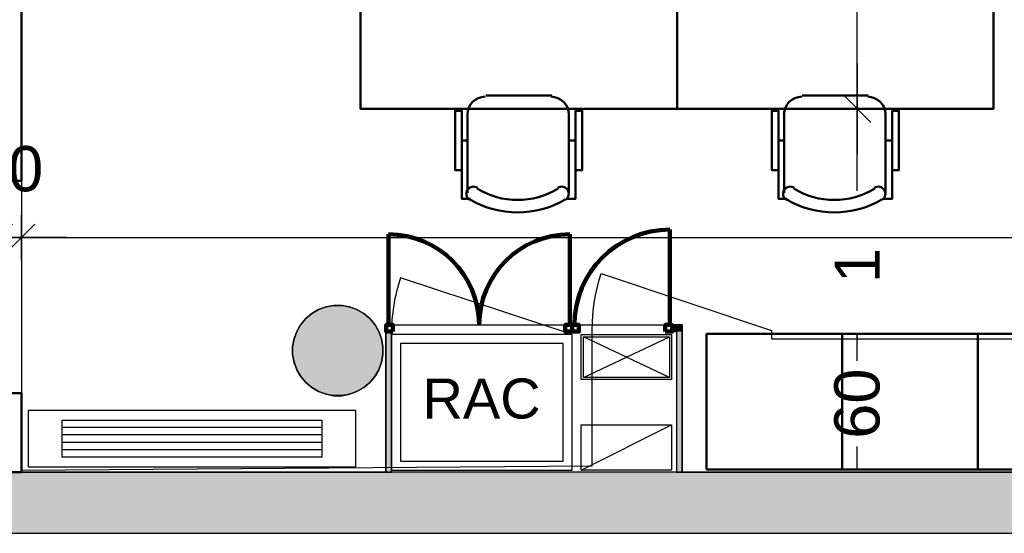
# Model space of a CAD drawing. Header units: metres. Extents: x -1 to 437, y -6 to 28.
# Tile 7 of 28: x 404.43 to 408.79, y 12.84 to 15.11. Entities that reach past the tile are written whole.
import ezdxf

# ---------------------------------------------------------------- set-up
doc = ezdxf.new("R2010")
doc.units = ezdxf.units.M
doc.header["$PDMODE"] = 65
doc.linetypes.add('CONTINUA', pattern=[0])
for name, color, linetype, lineweight in [('3D P5 MURS', 7, 'CONTINUA', 25), ('3D P5 MURS NOUS', 7, 'CONTINUA', 25), ('3D P5 PILAR', 7, 'CONTINUA', 25), ('INS P5  CLIMATITZACIO ACTUAL', 7, 'CONTINUA', 25), ('P5 COTES', 7, 'CONTINUA', 25), ('P5 ESCALA 2D', 7, 'CONTINUA', 25), ('P5 LOCAL', 7, 'CONTINUA', 25), ('P5 MOBLES', 7, 'CONTINUA', 25), ('P5 SUP.LLIURE', 7, 'CONTINUA', 25)]:
    doc.layers.add(name, color=color, linetype=linetype, lineweight=lineweight)
doc.styles.add('ARIAL', font='arial.ttf')
doc.dimstyles.new('DIMSTYLE_16', dxfattribs={"dimtxt": 0.2, "dimasz": 0.2, "dimexe": 0, "dimexo": 1e-06, "dimgap": 0.1, "dimtad": 0, "dimrnd": 0.005, "dimzin": 4, "dimdsep": 46, "dimtxsty": 'ARIAL', "dimblk1": 'ALL_ML_STRICH', "dimblk2": 'ALL_ML_STRICH', "dimsah": 1, "dimcen": 0, "dimse1": 1, "dimse2": 1, "dimclrd": 2, "dimclre": 2, "dimclrt": 2, "dimadec": 0, "dimazin": 0, "dimtfac": 1, "dimtdec": 0, "dimtix": 1, "dimtmove": 2, "dimatfit": 3, "dimfxl": 0, "dimtzin": 0, "dimlwd": 0, "dimlwe": 35, "dimarcsym": 0})
doc.dimstyles.new('DIMSTYLE_18', dxfattribs={"dimtxt": 0.2, "dimasz": 0.2, "dimexe": 0.1, "dimexo": 1e-06, "dimgap": 0.1, "dimtad": 0, "dimdec": 0, "dimlfac": 100, "dimrnd": 1, "dimzin": 4, "dimdsep": 46, "dimtxsty": 'ARIAL', "dimblk1": 'NONE', "dimblk2": 'NONE', "dimsah": 1, "dimcen": 0, "dimdle": 0.1, "dimse1": 1, "dimse2": 1, "dimclrd": 2, "dimclre": 2, "dimclrt": 2, "dimadec": 0, "dimazin": 0, "dimtfac": 1, "dimtdec": 0, "dimtix": 1, "dimtmove": 2, "dimatfit": 3, "dimfxl": 0, "dimtzin": 0, "dimlwd": 0, "dimlwe": 35, "dimarcsym": 0})
doc.dimstyles.new('DIMSTYLE_19', dxfattribs={"dimtxt": 0.2, "dimasz": 0.2, "dimexe": 0.1, "dimexo": 1e-06, "dimgap": 0.1, "dimtad": 0, "dimlfac": 100, "dimrnd": 1, "dimzin": 4, "dimdsep": 46, "dimtxsty": 'ARIAL', "dimblk1": 'NONE', "dimblk2": 'ALL_ML_STRICH', "dimsah": 1, "dimcen": 0, "dimdle": 0.1, "dimse1": 1, "dimse2": 1, "dimclrd": 2, "dimclre": 2, "dimclrt": 2, "dimadec": 0, "dimazin": 0, "dimtfac": 1, "dimtdec": 0, "dimtix": 1, "dimtmove": 2, "dimatfit": 3, "dimfxl": 0, "dimtzin": 0, "dimlwd": 0, "dimlwe": 35, "dimarcsym": 0})
doc.dimstyles.new('DIMSTYLE_5', dxfattribs={"dimtxt": 0.2, "dimasz": 0.2, "dimexe": 0, "dimexo": 1e-06, "dimgap": 0.1, "dimtad": 2, "dimdec": 0, "dimlfac": 100, "dimrnd": 1, "dimzin": 4, "dimdsep": 46, "dimtxsty": 'ARIAL', "dimblk1": 'ALL_ML_STRICH', "dimblk2": 'ALL_ML_STRICH', "dimsah": 1, "dimcen": 0, "dimse1": 1, "dimse2": 1, "dimclrd": 2, "dimclre": 2, "dimclrt": 2, "dimadec": 0, "dimazin": 0, "dimtfac": 1, "dimtdec": 0, "dimtix": 1, "dimtmove": 2, "dimatfit": 3, "dimfxl": 0, "dimtvp": 1.2, "dimtzin": 0, "dimlwd": 0, "dimlwe": 35, "dimarcsym": 0})
doc.dimstyles.new('DIMSTYLE_6', dxfattribs={"dimtxt": 0.2, "dimasz": 0.2, "dimexe": 0, "dimexo": 1e-06, "dimgap": 0.1, "dimtad": 0, "dimrnd": 0.01, "dimzin": 4, "dimdsep": 46, "dimtxsty": 'ARIAL', "dimblk1": 'ALL_ML_STRICH', "dimblk2": 'ALL_ML_STRICH', "dimsah": 1, "dimcen": 0, "dimse1": 1, "dimse2": 1, "dimclrd": 2, "dimclre": 2, "dimclrt": 2, "dimadec": 0, "dimazin": 0, "dimtfac": 1, "dimtdec": 0, "dimtix": 1, "dimtmove": 2, "dimatfit": 3, "dimfxl": 0, "dimtzin": 0, "dimlwd": 0, "dimlwe": 35, "dimarcsym": 0})

# ---------------------------------------------------------------- blocks, each defined once
blk = doc.blocks.new('_CLOSEDFILLED')
at = {"color": 0, "linetype": 'ByBlock', "lineweight": -2}
blk.add_solid([(-1, 0), (0, 0), (-1, 0)], dxfattribs=at)
blk = doc.blocks.new('OBJETO_COMPLEJO_18')
at = {"layer": 'P5 MOBLES', "color": 202, "linetype": 'CONTINUA', "lineweight": 50, "transparency": 33554687}
for p, q in [((406.7836, 14.7785), (406.4915, 14.7785)), ((406.4111, 14.6981), (406.4111, 14.3467)), ((406.8598, 14.3467), (406.8598, 14.6981)), ((406.3857, 14.5796), (406.4111, 14.5796)), ((406.8894, 14.5796), (406.8598, 14.5796))]:
    blk.add_line(p, q, dxfattribs=at)
blk.add_lwpolyline([(407.3382, 15.5193), (405.937, 15.5193), (405.937, 14.7192), (407.3382, 14.7192), (407.3382, 15.5193)], close=True, dxfattribs=at)
for points in [[(406.4105, 14.6947), (406.412, 14.7105), (406.4166, 14.7252), (406.4238, 14.7385), (406.4334, 14.75), (406.445, 14.7596), (406.4583, 14.7668), (406.473, 14.7714), (406.4888, 14.773)], [(406.7809, 14.773), (406.7967, 14.7714), (406.8114, 14.7668), (406.8247, 14.7596), (406.8362, 14.75), (406.8458, 14.7385), (406.853, 14.7252), (406.8576, 14.7105), (406.8592, 14.6947)], [(406.3857, 14.4483), (406.3561, 14.4483), (406.3561, 14.7108), (406.3857, 14.7108), (406.3857, 14.3213), (406.4238, 14.3213)], [(406.8894, 14.4483), (406.9191, 14.4483), (406.9191, 14.7108), (406.8894, 14.7108), (406.8894, 14.3213), (406.8471, 14.3213)], [(406.4203, 14.3169), (406.4154, 14.321), (406.4115, 14.3258), (406.4086, 14.3312), (406.4069, 14.337), (406.4062, 14.343), (406.4067, 14.3491), (406.4085, 14.355), (406.4114, 14.3607), (406.4154, 14.3657), (406.4202, 14.3696), (406.4256, 14.3725), (406.4313, 14.3744), (406.4374, 14.3751), (406.4434, 14.3746), (406.4494, 14.3729), (406.4551, 14.37)], [(406.8103, 14.37), (406.816, 14.3729), (406.822, 14.3746), (406.828, 14.3751), (406.8341, 14.3744), (406.8398, 14.3725), (406.8452, 14.3696), (406.85, 14.3657), (406.854, 14.3607), (406.8569, 14.355), (406.8587, 14.3491), (406.8592, 14.343), (406.8585, 14.337), (406.8568, 14.3312), (406.8539, 14.3258), (406.85, 14.321), (406.8451, 14.3169)]]:
    blk.add_lwpolyline(points, dxfattribs=at)
for centre, radius, start, end in [((406.6328, 14.6563), 0.3405, 238.2351, 301.7419), ((406.6328, 14.6774), 0.4167, 239.5542, 300.4262)]:
    blk.add_arc(centre, radius, start, end, dxfattribs=at)
blk = doc.blocks.new('OBJETO_COMPLEJO_20')
at = {"layer": 'P5 MOBLES', "color": 202, "linetype": 'CONTINUA', "lineweight": 50, "transparency": 33554687}
for p, q in [((408.1848, 14.7785), (407.8927, 14.7785)), ((407.8123, 14.6981), (407.8123, 14.3467)), ((408.261, 14.3467), (408.261, 14.6981)), ((407.7869, 14.5796), (407.8123, 14.5796)), ((408.2906, 14.5796), (408.261, 14.5796))]:
    blk.add_line(p, q, dxfattribs=at)
blk.add_lwpolyline([(408.7393, 15.5193), (407.3382, 15.5193), (407.3382, 14.7192), (408.7393, 14.7192), (408.7393, 15.5193)], close=True, dxfattribs=at)
for points in [[(407.8116, 14.6947), (407.8132, 14.7105), (407.8178, 14.7252), (407.825, 14.7385), (407.8346, 14.75), (407.8462, 14.7596), (407.8595, 14.7668), (407.8742, 14.7714), (407.8899, 14.773)], [(408.182, 14.773), (408.1978, 14.7714), (408.2125, 14.7668), (408.2258, 14.7596), (408.2374, 14.75), (408.247, 14.7385), (408.2542, 14.7252), (408.2588, 14.7105), (408.2604, 14.6947)], [(407.7869, 14.4483), (407.7572, 14.4483), (407.7572, 14.7108), (407.7869, 14.7108), (407.7869, 14.3213), (407.825, 14.3213)], [(408.2906, 14.4483), (408.3203, 14.4483), (408.3203, 14.7108), (408.2906, 14.7108), (408.2906, 14.3213), (408.2483, 14.3213)], [(407.8215, 14.3169), (407.8165, 14.321), (407.8126, 14.3258), (407.8098, 14.3312), (407.808, 14.337), (407.8074, 14.343), (407.8079, 14.3491), (407.8096, 14.355), (407.8126, 14.3607), (407.8166, 14.3657), (407.8214, 14.3696), (407.8267, 14.3725), (407.8325, 14.3744), (407.8385, 14.3751), (407.8446, 14.3746), (407.8506, 14.3729), (407.8563, 14.37)], [(408.2115, 14.37), (408.2172, 14.3729), (408.2231, 14.3746), (408.2292, 14.3751), (408.2352, 14.3744), (408.241, 14.3725), (408.2464, 14.3696), (408.2511, 14.3657), (408.2552, 14.3607), (408.2581, 14.355), (408.2598, 14.3491), (408.2604, 14.343), (408.2597, 14.337), (408.258, 14.3312), (408.2551, 14.3258), (408.2512, 14.321), (408.2463, 14.3169)]]:
    blk.add_lwpolyline(points, dxfattribs=at)
for centre, radius, start, end in [((408.034, 14.6563), 0.3405, 238.2351, 301.7419), ((408.034, 14.6774), 0.4167, 239.5542, 300.4262)]:
    blk.add_arc(centre, radius, start, end, dxfattribs=at)
blk = doc.blocks.new('ALL_ML_STRICH')
at = {"color": 0, "linetype": 'ByBlock', "lineweight": -2}
for p, q in [((0, -0.5), (0, 0.5)), ((-0.3, -0.3), (0.3, 0.3)), ((-1, 0), (0.5, 0))]:
    blk.add_line(p, q, dxfattribs=at)
blk = doc.blocks.new('*D86')
at = {"layer": 'DEFPOINTS', "color": 2, "linetype": 'CONTINUA', "lineweight": 35, "transparency": 33554687}
for p in [(404.337, 14.2595), (398.297, 14.1493), (398.297, 13.1195)]:
    blk.add_point(p, dxfattribs=at)
at = {"layer": 'P5 COTES', "color": 2, "linetype": 'CONTINUA', "lineweight": -2, "transparency": 33554687}
for p, q in [((398.297, 14.1493), (401.0018, 14.1493)), ((401.6618, 14.1493), (404.337, 14.1493))]:
    blk.add_line(p, q, dxfattribs=at)
at = {"layer": 'P5 COTES', "color": 2, "linetype": 'CONTINUA', "lineweight": 35, "transparency": 33554687, "xscale": 0.2, "yscale": 0.2, "zscale": 0.2, "rotation": 180}
blk.add_blockref('ALL_ML_STRICH', (398.297, 14.1493), dxfattribs=at)
at = {"layer": 'P5 COTES', "color": 2, "linetype": 'CONTINUA', "lineweight": 35, "transparency": 33554687, "xscale": 0.2, "yscale": 0.2, "zscale": 0.2}
blk.add_blockref('ALL_ML_STRICH', (404.337, 14.1493), dxfattribs=at)
at = {"layer": 'P5 COTES', "color": 2, "linetype": 'CONTINUA', "lineweight": 35, "transparency": 33554687, "insert": (401.3318, 14.1493), "char_height": 0.2, "width": 0.8, "attachment_point": 5, "style": 'ARIAL'}
blk.add_mtext('\\A1;{\\A1;{6.04\\H0.132000;\\S^ ;}}', dxfattribs=at)
blk = doc.blocks.new('*D87')
at = {"layer": 'DEFPOINTS', "color": 2, "linetype": 'CONTINUA', "lineweight": 35, "transparency": 33554687}
for p in [(404.437, 14.4941), (404.337, 14.2595), (404.337, 14.1493)]:
    blk.add_point(p, dxfattribs=at)
at = {"layer": 'P5 COTES', "color": 2, "linetype": 'CONTINUA', "lineweight": -2, "transparency": 33554687}
blk.add_line((404.337, 14.1493), (404.437, 14.1493), dxfattribs=at)
at = {"layer": 'P5 COTES', "color": 2, "linetype": 'CONTINUA', "lineweight": 35, "transparency": 33554687, "xscale": 0.2, "yscale": 0.2, "zscale": 0.2, "rotation": 180}
blk.add_blockref('ALL_ML_STRICH', (404.337, 14.1493), dxfattribs=at)
at = {"layer": 'P5 COTES', "color": 2, "linetype": 'CONTINUA', "lineweight": 35, "transparency": 33554687, "xscale": 0.2, "yscale": 0.2, "zscale": 0.2}
blk.add_blockref('ALL_ML_STRICH', (404.437, 14.1493), dxfattribs=at)
at = {"layer": 'P5 COTES', "color": 2, "linetype": 'CONTINUA', "lineweight": 35, "transparency": 33554687, "insert": (404.3783, 14.4528), "char_height": 0.2, "width": 0.4, "attachment_point": 5, "style": 'ARIAL'}
blk.add_mtext('\\A1;{10}', dxfattribs=at)
blk = doc.blocks.new('*D88')
at = {"layer": 'DEFPOINTS', "color": 2, "linetype": 'CONTINUA', "lineweight": 35, "transparency": 33554687}
for p in [(404.437, 14.4941), (404.437, 14.1493), (423.7153, 13.1195)]:
    blk.add_point(p, dxfattribs=at)
at = {"layer": 'P5 COTES', "color": 2, "linetype": 'CONTINUA', "lineweight": -2, "transparency": 33554687}
for p, q in [((404.437, 14.1493), (413.6827, 14.1493)), ((414.4827, 14.1493), (423.7153, 14.1493))]:
    blk.add_line(p, q, dxfattribs=at)
at = {"layer": 'P5 COTES', "color": 2, "linetype": 'CONTINUA', "lineweight": 35, "transparency": 33554687, "xscale": 0.2, "yscale": 0.2, "zscale": 0.2, "rotation": 180}
blk.add_blockref('ALL_ML_STRICH', (404.437, 14.1493), dxfattribs=at)
at = {"layer": 'P5 COTES', "color": 2, "linetype": 'CONTINUA', "lineweight": 35, "transparency": 33554687, "xscale": 0.2, "yscale": 0.2, "zscale": 0.2}
blk.add_blockref('ALL_ML_STRICH', (423.7153, 14.1493), dxfattribs=at)
at = {"layer": 'P5 COTES', "color": 2, "linetype": 'CONTINUA', "lineweight": 35, "transparency": 33554687, "insert": (414.0827, 14.1493), "char_height": 0.2, "width": 1, "attachment_point": 5, "style": 'ARIAL'}
blk.add_mtext('\\A1;{\\A1;{19.28\\H0.132000;\\S^ ;}}', dxfattribs=at)
blk = doc.blocks.new('*D135')
at = {"layer": 'DEFPOINTS', "color": 2, "linetype": 'CONTINUA', "lineweight": 35, "transparency": 33554687}
for p in [(408.0693, 13.7231), (408.0693, 13.1231), (408.1357, 13.1231)]:
    blk.add_point(p, dxfattribs=at)
at = {"layer": 'P5 COTES', "color": 2, "linetype": 'CONTINUA', "lineweight": -2, "transparency": 33554687}
for p, q in [((408.1357, 13.6044), (408.1357, 13.7231)), ((408.1357, 13.1231), (408.1357, 13.2244))]:
    blk.add_line(p, q, dxfattribs=at)
at = {"layer": 'P5 COTES', "color": 2, "linetype": 'CONTINUA', "lineweight": 35, "transparency": 33554687, "insert": (408.1357, 13.4144), "char_height": 0.2, "width": 0.4, "attachment_point": 5, "rotation": 90, "style": 'ARIAL'}
blk.add_mtext('\\A1;{60}', dxfattribs=at)
blk = doc.blocks.new('_NONE')
at = {"color": 0, "linetype": 'ByBlock', "lineweight": -2}
blk.add_circle((0, 0), 0.25, dxfattribs=at)
blk = doc.blocks.new('*D136')
at = {"layer": 'DEFPOINTS', "color": 2, "linetype": 'CONTINUA', "lineweight": 35, "transparency": 33554687}
for p in [(407.3382, 14.7192), (408.0693, 13.7231), (408.1357, 13.7231)]:
    blk.add_point(p, dxfattribs=at)
at = {"layer": 'P5 COTES', "color": 2, "linetype": 'CONTINUA', "lineweight": -2, "transparency": 33554687}
for p, q in [((408.1357, 14.356), (408.1357, 14.7192)), ((408.1357, 13.7231), (408.1357, 13.696))]:
    blk.add_line(p, q, dxfattribs=at)
at = {"layer": 'P5 COTES', "color": 2, "linetype": 'CONTINUA', "lineweight": 35, "transparency": 33554687, "xscale": 0.2, "yscale": 0.2, "zscale": 0.2, "rotation": 90}
blk.add_blockref('ALL_ML_STRICH', (408.1357, 14.7192), dxfattribs=at)
at = {"layer": 'P5 COTES', "color": 2, "linetype": 'CONTINUA', "lineweight": 35, "transparency": 33554687, "insert": (408.1357, 14.026), "char_height": 0.2, "width": 0.8, "attachment_point": 5, "rotation": 90, "style": 'ARIAL'}
blk.add_mtext('\\A1;{\\A1;{1\\H0.132000;\\S^ ;}}', dxfattribs=at)
blk = doc.blocks.new('*D137')
at = {"layer": 'DEFPOINTS', "color": 2, "linetype": 'CONTINUA', "lineweight": 35, "transparency": 33554687}
for p in [(407.3382, 16.3194), (407.3382, 14.7192), (408.1357, 14.7192)]:
    blk.add_point(p, dxfattribs=at)
at = {"layer": 'P5 COTES', "color": 2, "linetype": 'CONTINUA', "lineweight": -2, "transparency": 33554687}
for p, q in [((408.1357, 15.8641), (408.1357, 16.3194)), ((408.1357, 14.7192), (408.1357, 15.2041))]:
    blk.add_line(p, q, dxfattribs=at)
at = {"layer": 'P5 COTES', "color": 2, "linetype": 'CONTINUA', "lineweight": 35, "transparency": 33554687, "xscale": 0.2, "yscale": 0.2, "zscale": 0.2}
for p, rotation in [((408.1357, 16.3194), 90), ((408.1357, 14.7192), 270)]:
    blk.add_blockref('ALL_ML_STRICH', p, dxfattribs=dict(at, rotation=rotation))
at = {"layer": 'P5 COTES', "color": 2, "linetype": 'CONTINUA', "lineweight": 35, "transparency": 33554687, "insert": (408.1357, 15.5341), "char_height": 0.2, "width": 0.8, "attachment_point": 5, "rotation": 90, "style": 'ARIAL'}
blk.add_mtext('\\A1;{\\A1;{1.60\\H0.132000;\\S^ ;}}', dxfattribs=at)
blk = doc.blocks.new('*D149')
at = {"layer": 'DEFPOINTS', "color": 2, "linetype": 'CONTINUA', "lineweight": 35, "transparency": 33554687}
for p in [(403.9907, 18.3215), (403.9063, 13.1106), (404.437, 13.1106)]:
    blk.add_point(p, dxfattribs=at)
at = {"layer": 'P5 COTES', "color": 2, "linetype": 'CONTINUA', "lineweight": -2, "transparency": 33554687}
for p, q in [((403.9063, 16.0798), (403.9063, 18.3215)), ((403.9063, 13.1106), (403.9063, 15.4198))]:
    blk.add_line(p, q, dxfattribs=at)
at = {"layer": 'P5 COTES', "color": 2, "linetype": 'CONTINUA', "lineweight": 35, "transparency": 33554687, "xscale": 0.2, "yscale": 0.2, "zscale": 0.2}
for p, rotation in [((403.9063, 18.3215), 90), ((403.9063, 13.1106), 270)]:
    blk.add_blockref('ALL_ML_STRICH', p, dxfattribs=dict(at, rotation=rotation))
at = {"layer": 'P5 COTES', "color": 2, "linetype": 'CONTINUA', "lineweight": 35, "transparency": 33554687, "insert": (403.9063, 15.7498), "char_height": 0.2, "width": 0.8, "attachment_point": 5, "rotation": 90, "style": 'ARIAL'}
blk.add_mtext('\\A1;{\\A1;{5.21\\H0.132000;\\S^ ;}}', dxfattribs=at)

msp = doc.modelspace()

# ---------------------------------------------------------------- hatches: boundary and pattern name
at = {"layer": '3D P5 MURS', "linetype": 'CONTINUA', "lineweight": 18, "true_color": 0xa0a0a0, "transparency": 33554687}
msp.add_hatch(color=253, dxfattribs=at).paths.add_polyline_path([(398.24173, 12.84061), (423.65829, 12.84061), (423.71419, 13.11061), (398.29522, 13.11061)])
at = {"layer": '3D P5 MURS NOUS', "linetype": 'CONTINUA', "lineweight": 18, "transparency": 33554687}
for points in [[(406.04931, 13.76314), (406.04931, 13.73314), (406.0511, 13.73314), (406.0511, 13.76314)], [(406.07431, 13.11061), (406.07431, 13.73314), (406.04931, 13.73314), (406.04931, 13.11061)], [(406.87378, 13.73314), (406.87439, 13.73314), (406.87439, 13.76314), (406.87378, 13.76314)], [(407.36161, 13.76314), (407.31632, 13.76314), (407.31632, 13.73314), (407.36161, 13.73314)], [(407.36161, 13.11061), (407.36161, 13.73314), (407.33661, 13.73314), (407.33661, 13.11061)]]:
    msp.add_hatch(color=240, dxfattribs=at).paths.add_polyline_path(points)
at = {"layer": '3D P5 PILAR', "linetype": 'CONTINUA', "lineweight": 18, "transparency": 33554687}
msp.add_hatch(color=9, dxfattribs=at).paths.add_polyline_path([(405.85446, 13.84921), (405.81951, 13.84921), (405.78509, 13.84314), (405.75225, 13.83118), (405.72198, 13.81371), (405.6952, 13.79124), (405.67274, 13.76447), (405.65526, 13.7342), (405.64331, 13.70136), (405.63724, 13.66694), (405.63724, 13.63198), (405.64331, 13.59756), (405.65526, 13.56472), (405.67274, 13.53445), (405.6952, 13.50768), (405.72198, 13.48521), (405.75225, 13.46774), (405.78509, 13.45578), (405.81951, 13.44971), (405.85446, 13.44971), (405.88888, 13.45578), (405.92172, 13.46774), (405.95199, 13.48521), (405.97877, 13.50768), (406.00123, 13.53445), (406.01871, 13.56472), (406.03066, 13.59756), (406.03673, 13.63198), (406.03673, 13.66694), (406.03066, 13.70136), (406.01871, 13.7342), (406.00123, 13.76447), (405.97877, 13.79124), (405.95199, 13.81371), (405.92172, 13.83118), (405.88888, 13.84314)])

# ---------------------------------------------------------------- linework, layer by layer
at = {"layer": '3D P5 MURS', "color": 7, "linetype": 'CONTINUA', "lineweight": 25, "transparency": 33554687}
for p, q in [((423.71419, 13.11061), (398.29522, 13.11061)), ((398.24173, 12.84061), (423.65829, 12.84061))]:
    msp.add_line(p, q, dxfattribs=at)
at = {"layer": '3D P5 MURS NOUS', "color": 4, "linetype": 'CONTINUA', "lineweight": 50, "transparency": 33554687}
for p, q in [((404.43698, 14.40061), (404.43698, 17.33151)), ((404.43698, 14.40061), (404.33698, 14.40061)), ((404.33698, 13.46061), (404.43698, 13.46061)), ((404.43698, 13.11061), (404.43698, 13.46061)), ((404.33698, 13.11061), (404.43698, 13.11061))]:
    msp.add_line(p, q, dxfattribs=at)
at = {"layer": '3D P5 MURS NOUS', "color": 240, "linetype": 'CONTINUA', "lineweight": 140, "transparency": 33554687}
for p, q in [((406.0611, 13.76314), (406.0611, 14.16397)), ((406.86378, 13.76314), (406.86378, 14.16397)), ((407.30632, 13.76314), (407.30632, 14.18507))]:
    msp.add_line(p, q, dxfattribs=at)
at = {"layer": '3D P5 MURS NOUS', "color": 7, "linetype": 'CONTINUA', "lineweight": 25, "transparency": 33554687}
for p, q in [((406.0511, 13.76314), (406.04931, 13.76314)), ((406.04931, 13.76314), (406.04931, 13.73314)), ((406.04931, 13.73314), (406.04931, 13.11061)), ((406.0511, 13.76314), (406.0511, 13.73314)), ((406.07431, 13.73314), (406.0511, 13.73314)), ((406.07431, 13.11061), (406.07431, 13.73314)), ((406.87378, 13.73314), (406.87378, 13.76314)), ((406.87439, 13.76314), (406.87378, 13.76314)), ((406.87378, 13.73314), (406.87439, 13.73314)), ((406.87439, 13.76314), (406.87439, 13.73314)), ((407.31632, 13.73314), (407.31632, 13.76314)), ((407.36161, 13.76314), (407.31632, 13.76314)), ((407.31632, 13.73314), (407.33661, 13.73314)), ((407.33661, 13.73314), (407.33661, 13.11061)), ((407.36161, 13.73314), (407.36161, 13.76314)), ((407.36161, 13.11061), (407.36161, 13.73314)), ((406.04931, 13.11061), (406.07431, 13.11061)), ((407.33661, 13.11061), (407.36161, 13.11061))]:
    msp.add_line(p, q, dxfattribs=at)
at = {"layer": '3D P5 MURS NOUS', "color": 240, "linetype": 'CONTINUA', "lineweight": 140, "transparency": 33554687}
for points in [[(406.0811, 13.73314), (406.0511, 13.73314), (406.0511, 13.76314), (406.0811, 13.76314), (406.0811, 13.73314)], [(406.87378, 13.73314), (406.84378, 13.73314), (406.84378, 13.76314), (406.87378, 13.76314), (406.87378, 13.73314)], [(406.87439, 13.73314), (406.90439, 13.73314), (406.90439, 13.76314), (406.87439, 13.76314), (406.87439, 13.73314)], [(407.28632, 13.73314), (407.31632, 13.73314), (407.31632, 13.76314), (407.28632, 13.76314), (407.28632, 13.73314)]]:
    msp.add_lwpolyline(points, close=True, dxfattribs=at)
for centre, radius, start, end in [((406.0611, 13.76314), 0.40084, 0, 90), ((406.86378, 13.76314), 0.40084, 90, 180), ((407.30632, 13.76314), 0.42193, 90, 180)]:
    msp.add_arc(centre, radius, start, end, dxfattribs=at)
at = {"layer": '3D P5 PILAR', "color": 7, "linetype": 'CONTINUA', "lineweight": 25, "transparency": 33554687}
for p, q in [((405.72198, 13.81371), (405.6952, 13.79124)), ((405.75225, 13.83118), (405.72198, 13.81371)), ((405.78509, 13.84314), (405.75225, 13.83118)), ((405.81951, 13.84921), (405.78509, 13.84314)), ((405.85446, 13.84921), (405.81951, 13.84921)), ((405.88888, 13.84314), (405.85446, 13.84921)), ((405.92172, 13.83118), (405.88888, 13.84314)), ((405.95199, 13.81371), (405.92172, 13.83118)), ((405.97877, 13.79124), (405.95199, 13.81371)), ((405.6952, 13.79124), (405.67274, 13.76447)), ((406.00123, 13.76447), (405.97877, 13.79124)), ((405.65526, 13.7342), (405.64331, 13.70136)), ((405.67274, 13.76447), (405.65526, 13.7342)), ((406.01871, 13.7342), (406.00123, 13.76447)), ((406.03066, 13.70136), (406.01871, 13.7342)), ((405.64331, 13.70136), (405.63724, 13.66694)), ((406.03673, 13.66694), (406.03066, 13.70136)), ((405.63724, 13.66694), (405.63724, 13.63198)), ((406.03673, 13.63198), (406.03673, 13.66694)), ((405.63724, 13.63198), (405.64331, 13.59756)), ((405.64331, 13.59756), (405.65526, 13.56472)), ((406.01871, 13.56472), (406.03066, 13.59756)), ((406.03066, 13.59756), (406.03673, 13.63198)), ((405.65526, 13.56472), (405.67274, 13.53445)), ((406.00123, 13.53445), (406.01871, 13.56472)), ((405.67274, 13.53445), (405.6952, 13.50768)), ((405.6952, 13.50768), (405.72198, 13.48521)), ((405.95199, 13.48521), (405.97877, 13.50768)), ((405.97877, 13.50768), (406.00123, 13.53445)), ((405.72198, 13.48521), (405.75225, 13.46774)), ((405.75225, 13.46774), (405.78509, 13.45578)), ((405.88888, 13.45578), (405.92172, 13.46774)), ((405.92172, 13.46774), (405.95199, 13.48521)), ((405.78509, 13.45578), (405.81951, 13.44971)), ((405.81951, 13.44971), (405.85446, 13.44971)), ((405.85446, 13.44971), (405.88888, 13.45578))]:
    msp.add_line(p, q, dxfattribs=at)
at = {"layer": 'INS P5  CLIMATITZACIO ACTUAL', "color": 180, "transparency": 33554687}
for p, q in [((405.76692, 13.30886), (404.61692, 13.30886)), ((405.76692, 13.27601), (404.61692, 13.27601)), ((405.76692, 13.24317), (404.61692, 13.24317)), ((405.76692, 13.21033), (404.61692, 13.21033))]:
    msp.add_line(p, q, dxfattribs=at)
for points in [[(405.91692, 13.38459), (404.46692, 13.38459), (404.46692, 13.13459), (405.91692, 13.13459), (405.91692, 13.38459)], [(405.76692, 13.17749), (404.61692, 13.17749), (404.61692, 13.3417), (405.76692, 13.3417), (405.76692, 13.17749)]]:
    msp.add_lwpolyline(points, close=True, dxfattribs=at)
at = {"layer": 'P5 ESCALA 2D', "color": 7, "lineweight": 25, "transparency": 33554687}
msp.add_line((406.87431, 13.72061), (406.11469, 13.97155), dxfattribs=at)
at = {"layer": 'P5 ESCALA 2D', "linetype": 'CONTINUA', "lineweight": 25, "transparency": 33554687}
for p, q in [((406.92431, 13.53061), (407.30431, 13.71061)), ((407.30431, 13.53061), (406.92431, 13.71061)), ((406.91431, 13.12061), (407.31431, 13.32061))]:
    msp.add_line(p, q, dxfattribs=at)
at = {"layer": 'P5 ESCALA 2D', "color": 7, "lineweight": 25, "transparency": 33554687}
for points in [[(406.07431, 13.12061), (406.87431, 13.12061), (406.87431, 13.72061), (406.07431, 13.72061), (406.07431, 13.12061)], [(406.11431, 13.16061), (406.83431, 13.16061), (406.83431, 13.68061), (406.11431, 13.68061), (406.11431, 13.16061)]]:
    msp.add_lwpolyline(points, close=True, dxfattribs=at)
at = {"layer": 'P5 ESCALA 2D', "linetype": 'CONTINUA', "lineweight": 25, "transparency": 33554687}
for points in [[(407.31431, 13.52061), (406.91431, 13.52061), (406.91431, 13.72061), (407.31431, 13.72061), (407.31431, 13.52061)], [(407.31431, 13.12061), (406.91431, 13.12061), (406.91431, 13.32061), (407.31431, 13.32061), (407.31431, 13.12061)]]:
    msp.add_lwpolyline(points, close=True, dxfattribs=at)
at = {"layer": 'P5 ESCALA 2D', "color": 7, "linetype": 'CONTINUA', "lineweight": 25, "transparency": 33554687}
msp.add_lwpolyline([(407.30431, 13.53061), (406.92431, 13.53061), (406.92431, 13.71061), (407.30431, 13.71061), (407.30431, 13.53061)], close=True, dxfattribs=at)
at = {"layer": 'P5 ESCALA 2D', "color": 7, "lineweight": 25, "transparency": 33554687}
msp.add_arc((406.87431, 13.72061), 0.8, 161.71914, 180, dxfattribs=at)
at = {"layer": 'P5 LOCAL', "color": 7, "linetype": 'CONTINUA', "lineweight": 25, "transparency": 33554687}
for p, q in [((404.43698, 23.41946), (404.43698, 13.11061)), ((405.6952, 13.79124), (405.72198, 13.81371)), ((405.72198, 13.81371), (405.75225, 13.83118)), ((405.75225, 13.83118), (405.78509, 13.84314)), ((405.78509, 13.84314), (405.81951, 13.84921)), ((405.81951, 13.84921), (405.85446, 13.84921)), ((405.85446, 13.84921), (405.88888, 13.84314)), ((405.88888, 13.84314), (405.92172, 13.83118)), ((405.92172, 13.83118), (405.95199, 13.81371)), ((405.95199, 13.81371), (405.97877, 13.79124)), ((405.67274, 13.76447), (405.6952, 13.79124)), ((405.97877, 13.79124), (406.00123, 13.76447)), ((405.64331, 13.70136), (405.65526, 13.7342)), ((405.65526, 13.7342), (405.67274, 13.76447)), ((406.00123, 13.76447), (406.01871, 13.7342)), ((406.01871, 13.7342), (406.03066, 13.70136)), ((406.04931, 13.11061), (406.04931, 13.76314)), ((406.04931, 13.76314), (407.36161, 13.76314)), ((407.36161, 13.76314), (407.36161, 13.11061)), ((405.63724, 13.66694), (405.64331, 13.70136)), ((406.03066, 13.70136), (406.03673, 13.66694)), ((405.63724, 13.63198), (405.63724, 13.66694)), ((406.03673, 13.66694), (406.03673, 13.63198)), ((405.64331, 13.59756), (405.63724, 13.63198)), ((405.65526, 13.56472), (405.64331, 13.59756)), ((406.03066, 13.59756), (406.01871, 13.56472)), ((406.03673, 13.63198), (406.03066, 13.59756)), ((405.67274, 13.53445), (405.65526, 13.56472)), ((406.01871, 13.56472), (406.00123, 13.53445)), ((405.6952, 13.50768), (405.67274, 13.53445)), ((405.72198, 13.48521), (405.6952, 13.50768)), ((405.97877, 13.50768), (405.95199, 13.48521)), ((406.00123, 13.53445), (405.97877, 13.50768)), ((405.75225, 13.46774), (405.72198, 13.48521)), ((405.78509, 13.45578), (405.75225, 13.46774)), ((405.92172, 13.46774), (405.88888, 13.45578)), ((405.95199, 13.48521), (405.92172, 13.46774)), ((405.81951, 13.44971), (405.78509, 13.45578)), ((405.85446, 13.44971), (405.81951, 13.44971)), ((405.88888, 13.45578), (405.85446, 13.44971)), ((404.43698, 13.11061), (406.04931, 13.11061)), ((407.36161, 13.11061), (423.71344, 13.11061))]:
    msp.add_line(p, q, dxfattribs=at)
at = {"layer": 'P5 MOBLES', "color": 202, "linetype": 'CONTINUA', "lineweight": 50, "transparency": 33554687}
for points in [[(407.46927, 13.12308), (407.46927, 13.72308), (408.06927, 13.72308), (408.06927, 13.12308), (407.46927, 13.12308)], [(408.06927, 13.12308), (408.06927, 13.72308), (408.66927, 13.72308), (408.66927, 13.12308), (408.06927, 13.12308)], [(408.66927, 13.12308), (408.66927, 13.72308), (409.26927, 13.72308), (409.26927, 13.12308), (408.66927, 13.12308)]]:
    msp.add_lwpolyline(points, close=True, dxfattribs=at)
at = {"layer": 'P5 SUP.LLIURE', "color": 7, "linetype": 'CONTINUA', "lineweight": 25, "transparency": 33554687}
for p, q in [((404.43698, 23.41946), (404.43698, 13.11946)), ((405.93698, 14.71946), (405.93698, 16.3196)), ((408.73934, 16.3196), (408.73934, 14.71946)), ((406.35607, 14.71946), (405.93698, 14.71946)), ((406.35607, 14.44854), (406.35607, 14.71946)), ((407.75725, 14.71946), (406.91908, 14.71946)), ((406.91908, 14.71946), (406.91908, 14.44854)), ((407.75725, 14.44854), (407.75725, 14.71946)), ((408.73934, 14.71946), (408.32026, 14.71946)), ((408.32026, 14.71946), (408.32026, 14.44854)), ((406.3857, 14.44854), (406.35607, 14.44854)), ((406.3857, 14.32154), (406.3857, 14.44854)), ((406.91908, 14.44854), (406.88945, 14.44854)), ((406.88945, 14.44854), (406.88945, 14.32154)), ((407.78688, 14.44854), (407.75725, 14.44854)), ((407.78688, 14.32154), (407.78688, 14.44854)), ((408.32026, 14.44854), (408.29063, 14.44854)), ((408.29063, 14.44854), (408.29063, 14.32154)), ((406.41497, 14.32154), (406.3857, 14.32154)), ((406.44595, 14.30522), (406.41307, 14.3231)), ((406.41307, 14.3231), (406.41497, 14.32154)), ((406.47107, 14.29365), (406.44595, 14.30522)), ((406.49691, 14.28376), (406.47107, 14.29365)), ((406.79437, 14.29359), (406.76853, 14.28372)), ((406.81949, 14.30516), (406.79437, 14.29359)), ((406.85197, 14.32281), (406.81949, 14.30516)), ((406.85044, 14.32154), (406.85197, 14.32281)), ((406.88945, 14.32154), (406.85044, 14.32154)), ((407.81614, 14.32154), (407.78688, 14.32154)), ((407.84713, 14.30522), (407.81425, 14.3231)), ((407.81425, 14.3231), (407.81614, 14.32154)), ((407.87225, 14.29365), (407.84713, 14.30522)), ((407.89809, 14.28376), (407.87225, 14.29365)), ((408.19555, 14.29359), (408.16971, 14.28372)), ((408.22067, 14.30516), (408.19555, 14.29359)), ((408.25315, 14.32281), (408.22067, 14.30516)), ((408.25161, 14.32154), (408.25315, 14.32281)), ((408.29063, 14.32154), (408.25161, 14.32154)), ((406.52334, 14.27562), (406.49691, 14.28376)), ((406.55026, 14.26924), (406.52334, 14.27562)), ((406.57754, 14.26466), (406.55026, 14.26924)), ((406.60507, 14.26191), (406.57754, 14.26466)), ((406.63271, 14.26099), (406.60507, 14.26191)), ((406.66036, 14.2619), (406.63271, 14.26099)), ((406.68789, 14.26464), (406.66036, 14.2619)), ((406.71517, 14.26921), (406.68789, 14.26464)), ((406.74209, 14.27558), (406.71517, 14.26921)), ((406.76853, 14.28372), (406.74209, 14.27558)), ((407.92452, 14.27562), (407.89809, 14.28376)), ((407.95144, 14.26924), (407.92452, 14.27562)), ((407.97872, 14.26466), (407.95144, 14.26924)), ((408.00625, 14.26191), (407.97872, 14.26466)), ((408.03389, 14.26099), (408.00625, 14.26191)), ((408.06154, 14.2619), (408.03389, 14.26099)), ((408.08907, 14.26464), (408.06154, 14.2619)), ((408.11635, 14.26921), (408.08907, 14.26464)), ((408.14327, 14.27558), (408.11635, 14.26921)), ((408.16971, 14.28372), (408.14327, 14.27558)), ((406.99384, 13.96244), (407.00228, 13.98983)), ((407.00228, 13.98983), (407.75698, 13.73842)), ((406.98567, 13.93168), (406.99384, 13.96244)), ((406.97308, 13.86937), (406.97875, 13.90065)), ((406.97875, 13.90065), (406.98567, 13.93168)), ((406.96865, 13.8379), (406.97308, 13.86937)), ((405.70047, 13.79563), (405.72165, 13.81285)), ((405.72165, 13.81285), (405.74497, 13.82704)), ((405.74497, 13.82704), (405.77001, 13.83791)), ((405.77001, 13.83791), (405.79629, 13.84528)), ((405.79629, 13.84528), (405.82334, 13.84899)), ((405.82334, 13.84899), (405.85063, 13.84899)), ((405.85063, 13.84899), (405.87768, 13.84528)), ((405.87768, 13.84528), (405.90396, 13.83791)), ((405.90396, 13.83791), (405.929, 13.82704)), ((405.929, 13.82704), (405.95232, 13.81285)), ((405.95232, 13.81285), (405.9735, 13.79563)), ((406.96548, 13.80626), (406.96865, 13.8379)), ((405.6661, 13.75338), (405.68184, 13.77568)), ((405.68184, 13.77568), (405.70047, 13.79563)), ((405.9735, 13.79563), (405.99213, 13.77568)), ((405.99213, 13.77568), (406.00787, 13.75338)), ((406.96285, 13.73842), (406.96358, 13.77449)), ((406.96358, 13.77449), (406.96548, 13.80626)), ((405.6444, 13.70342), (405.65354, 13.72914)), ((405.65354, 13.72914), (405.6661, 13.75338)), ((406.00787, 13.75338), (406.02043, 13.72914)), ((406.02043, 13.72914), (406.02957, 13.70342)), ((406.96294, 13.73842), (406.96285, 13.73842)), ((406.96294, 13.13902), (406.96294, 13.73842)), ((407.75698, 13.73842), (407.75698, 13.70136)), ((405.63885, 13.67669), (405.6444, 13.70342)), ((406.02957, 13.70342), (406.03512, 13.67669)), ((407.75698, 13.70136), (410.54005, 13.70136)), ((405.63698, 13.64946), (405.63885, 13.67669)), ((405.63885, 13.62223), (405.63698, 13.64946)), ((406.03512, 13.67669), (406.03698, 13.64946)), ((406.03698, 13.64946), (406.03512, 13.62223)), ((405.6444, 13.5955), (405.63885, 13.62223)), ((405.65354, 13.56978), (405.6444, 13.5955)), ((406.02957, 13.5955), (406.02043, 13.56978)), ((406.03512, 13.62223), (406.02957, 13.5955)), ((405.6661, 13.54554), (405.65354, 13.56978)), ((406.02043, 13.56978), (406.00787, 13.54554)), ((405.68184, 13.52324), (405.6661, 13.54554)), ((405.70047, 13.50329), (405.68184, 13.52324)), ((405.99213, 13.52324), (405.9735, 13.50329)), ((406.00787, 13.54554), (405.99213, 13.52324)), ((405.72165, 13.48607), (405.70047, 13.50329)), ((405.74497, 13.47188), (405.72165, 13.48607)), ((405.77001, 13.46101), (405.74497, 13.47188)), ((405.929, 13.47188), (405.90396, 13.46101)), ((405.95232, 13.48607), (405.929, 13.47188)), ((405.9735, 13.50329), (405.95232, 13.48607)), ((405.79629, 13.45364), (405.77001, 13.46101)), ((405.82334, 13.44993), (405.79629, 13.45364)), ((405.85063, 13.44993), (405.82334, 13.44993)), ((405.87768, 13.45364), (405.85063, 13.44993)), ((405.90396, 13.46101), (405.87768, 13.45364)), ((404.43698, 13.11946), (406.96294, 13.13902))]:
    msp.add_line(p, q, dxfattribs=at)
at = {"layer": 'P5 SUP.LLIURE', "color": 52, "linetype": 'CONTINUA', "lineweight": 13, "transparency": 33554687}
msp.add_line((404.43698, 13.11946), (404.43698, 23.39543), dxfattribs=at)

# ---------------------------------------------------------------- block references
at = {"layer": '3D P5 PILAR', "color": 7, "linetype": 'CONTINUA', "lineweight": 25, "transparency": 33554687, "xscale": 0.0002666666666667, "yscale": 0.0002666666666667, "zscale": 0.0002666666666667}
msp.add_blockref('_CLOSEDFILLED', (405.83698, 13.64946), dxfattribs=at)
at = {"layer": 'P5 MOBLES', "color": 202, "linetype": 'CONTINUA', "lineweight": 50, "transparency": 33554687}
for name in ['OBJETO_COMPLEJO_18', 'OBJETO_COMPLEJO_20']:
    msp.add_blockref(name, (0, 0), dxfattribs=at)

# ---------------------------------------------------------------- texts
at = {"layer": 'P5 ESCALA 2D', "color": 7, "linetype": 'CONTINUA', "lineweight": 25, "transparency": 33554687, "insert": (406.2122, 13.34605), "char_height": 0.177079, "width": 0.6139373, "attachment_point": 7, "style": 'ARIAL'}
msp.add_mtext('\\W1.00;RAC', dxfattribs=at)

# ---------------------------------------------------------------- dimensions: what is measured, and where the dimension line sits
at = {"layer": 'P5 COTES', "color": 2, "linetype": 'CONTINUA', "lineweight": 35, "transparency": 33554687}
for base, p1, p2, dimstyle, picture, middle in [((403.90632, 18.32151), (404.43698, 13.11061), (403.99073, 18.32151), 'DIMSTYLE_16', '*D149', (403.90632, 15.74981)), ((408.13571, 16.31939), (407.33816, 14.71925), (407.33816, 16.31939), 'DIMSTYLE_6', '*D137', (408.13571, 15.53411)), ((408.13571, 14.71925), (408.06927, 13.72308), (407.33816, 14.71925), 'DIMSTYLE_19', '*D136', (408.13571, 14.02595)), ((408.13571, 13.72308), (408.06927, 13.12308), (408.06927, 13.72308), 'DIMSTYLE_18', '*D135', (408.13571, 13.41437))]:
    dim = msp.add_linear_dim(base=base, p1=p1, p2=p2, angle=90, dimstyle=dimstyle, override={"dimpost": '<>', "dimclrd": 2, "dimclre": 2, "dimclrt": 2, "dimlwd": 0, "dimlwe": 35}, dxfattribs=at)
    dim.commit()
    dim.dimension.update_dxf_attribs({"geometry": picture, "text_midpoint": middle, "dimtype": 160})
for base, p1, p2, dimstyle, picture, middle in [((404.43698, 14.14935), (404.33698, 14.25946), (404.43698, 14.49414), 'DIMSTYLE_5', '*D87', (404.37828, 14.45276)), ((423.71527, 14.14935), (404.43698, 14.49414), (423.71527, 13.11946), 'DIMSTYLE_6', '*D88', (414.08268, 14.14935)), ((404.33698, 14.14935), (398.29698, 13.11946), (404.33698, 14.25946), 'DIMSTYLE_6', '*D86', (401.33184, 14.14935))]:
    dim = msp.add_linear_dim(base=base, p1=p1, p2=p2, dimstyle=dimstyle, override={"dimpost": '<>', "dimclrd": 2, "dimclre": 2, "dimclrt": 2, "dimlwd": 0, "dimlwe": 35}, dxfattribs=at)
    dim.commit()
    dim.dimension.update_dxf_attribs({"geometry": picture, "text_midpoint": middle, "dimtype": 160})

doc.saveas('drawing.dxf')
